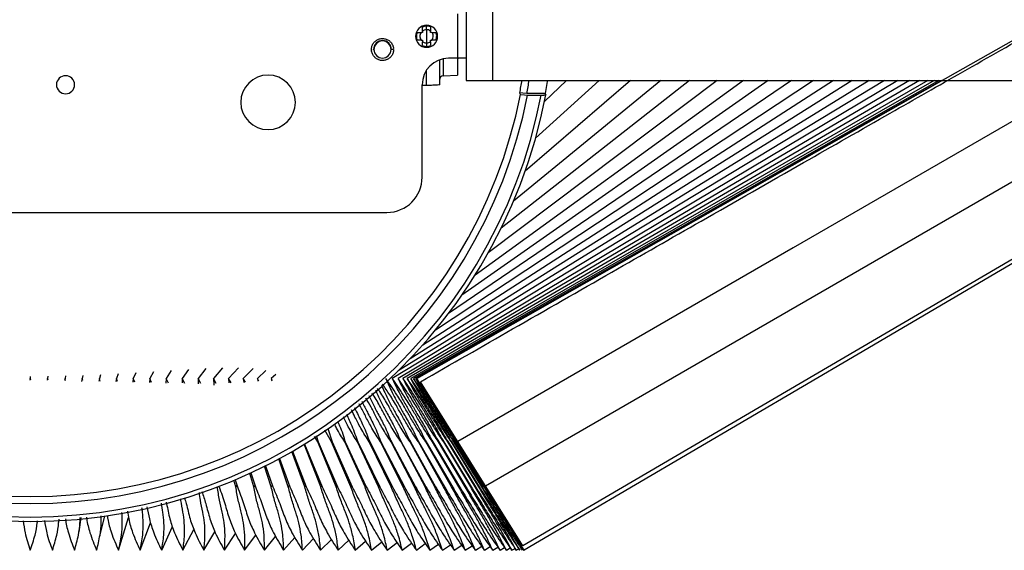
# Paper-space layout '_Top' of a CAD drawing. Header units: millimetres. Extents: x -229 to 229, y -63 to 59.
# Tile 4 of 6: x -1 to 111, y -63 to -3. Entities that reach past the tile are written whole.
import ezdxf

# ---------------------------------------------------------------- set-up
doc = ezdxf.new("R2010")
doc.units = ezdxf.units.MM

psp = doc.layouts.new('_Top')

# ---------------------------------------------------------------- linework, layer by layer
at = {"color": 7, "linetype": 'Continuous', "lineweight": 25}
for p, q in [((228.4, 38.57), (55.95, -62.35)), ((49.5, 9.5), (49.5, -9.5)), ((52.5, 9.5), (52.5, -9.5)), ((48.5, -1.95), (48.5, -8.9)), ((44.99, -3.35), (44.99, -3.25)), ((44.55, -4.05), (44.39, -4.05)), ((44.55, -3.89), (44.55, -4.05)), ((45, -3.75), (45, -5.25)), ((45.45, -4.05), (45.45, -3.89)), ((45.61, -4.06), (45.45, -4.05)), ((39.19, -5.51), (39.16, -5.46)), ((44.39, -4.95), (44.55, -4.95)), ((44.55, -4.95), (44.55, -5.11)), ((45.45, -4.95), (45.61, -4.94)), ((45.45, -5.11), (45.45, -4.95)), ((46.12, -4.75), (46.1, -4.75)), ((38.98, -6.06), (38.98, -6)), ((41.25, -6), (40.98, -6)), ((44.99, -5.75), (44.99, -5.65)), ((46.5, -10.02), (46.5, -7.17)), ((46.88, -7.06), (46.88, -8.98)), ((49.5, -7), (47.5, -7)), ((48.63, -7), (48.5, -7.08)), ((44.99, -10.1), (44.99, -8.35)), ((46.88, -8.98), (48.5, -8.9)), ((96.99, -9.5), (41.11, -43.36)), ((98.52, -9.5), (41.76, -43.36)), ((95.26, -9.5), (41.77, -42.5)), ((99.86, -9.5), (42.32, -43.36)), ((101, -9.5), (42.81, -43.36)), ((93.33, -9.5), (43.14, -41.11)), ((101.93, -9.5), (43.2, -43.36)), ((102.65, -9.5), (43.51, -43.36)), ((103.18, -9.5), (43.73, -43.36)), ((103.49, -9.5), (43.86, -43.36)), ((44.5, -20.5), (44.5, -10)), ((91.22, -9.5), (44.56, -39.56)), ((88.93, -9.5), (46.02, -37.86)), ((86.46, -9.5), (47.5, -35.98)), ((83.81, -9.5), (49, -33.91)), ((49.5, -9.5), (125, -9.5)), ((80.99, -9.5), (50.51, -31.62)), ((78.01, -9.5), (52.01, -29.09)), ((74.88, -9.5), (53.47, -26.3)), ((71.59, -9.5), (54.88, -23.22)), ((68.16, -9.5), (56.2, -19.81)), ((64.59, -9.5), (57.39, -16.05)), ((60.89, -9.5), (58.39, -11.92)), ((44.99, -10.1), (44.5, -10.09)), ((58.47, -11), (56.38, -11)), ((56.47, -11.17), (58.02, -11.17)), ((-40.5, -24.5), (40.5, -24.5)), ((15.99, -42.46), (15.43, -43.36)), ((17.97, -42.33), (17.26, -43.36)), ((19.93, -42.22), (19.05, -43.36)), ((21.82, -42.14), (20.81, -43.36)), ((23.64, -42.13), (22.52, -43.36)), ((25.31, -42.21), (24.19, -43.36)), ((26.76, -42.44), (25.81, -43.36)), ((0, -43.36), (-0.05, -43.54)), ((0, -43.12), (0, -43.36)), ((0.05, -43.53), (0, -43.36)), ((1.97, -43.36), (1.92, -43.55)), ((1.99, -43.1), (1.97, -43.36)), ((2.02, -43.54), (1.97, -43.36)), ((3.94, -43.36), (3.89, -43.57)), ((3.98, -43.07), (3.94, -43.36)), ((4, -43.57), (3.94, -43.36)), ((5.89, -43.36), (5.82, -43.71)), ((5.98, -43.01), (5.89, -43.36)), ((5.98, -43.6), (5.89, -43.36)), ((7.84, -43.36), (7.79, -43.65)), ((7.98, -42.93), (7.84, -43.36)), ((7.95, -43.65), (7.84, -43.36)), ((9.77, -43.36), (9.72, -43.71)), ((9.98, -42.83), (9.77, -43.36)), ((9.91, -43.71), (9.77, -43.36)), ((11.68, -43.36), (11.63, -43.77)), ((11.98, -42.72), (11.68, -43.36)), ((11.86, -43.77), (11.68, -43.36)), ((13.57, -43.36), (13.53, -43.83)), ((13.99, -42.59), (13.57, -43.36)), ((13.78, -43.83), (13.57, -43.36)), ((15.43, -43.36), (15.4, -43.89)), ((15.68, -43.89), (15.43, -43.36)), ((17.26, -43.36), (17.24, -43.85)), ((17.54, -43.92), (17.26, -43.36)), ((19.05, -43.36), (19.05, -43.95)), ((19.35, -43.94), (19.05, -43.36)), ((20.81, -43.36), (20.83, -44.1)), ((21.11, -43.92), (20.81, -43.36)), ((22.52, -43.36), (22.55, -43.84)), ((22.8, -43.86), (22.52, -43.36)), ((24.42, -43.77), (24.19, -43.36)), ((24.19, -43.36), (24.23, -43.8)), ((25.81, -43.36), (25.85, -43.67)), ((25.97, -43.65), (25.81, -43.36)), ((27.9, -42.89), (27.37, -43.36)), ((27.37, -43.36), (27.42, -43.63)), ((27.45, -43.49), (27.37, -43.36)), ((56.09, -62.87), (43.91, -43.36)), ((55.95, -62.35), (44.32, -43.74)), ((33.77, -49.04), (34.27, -50.57)), ((32.64, -50.57), (32.28, -49.93)), ((32.47, -49.82), (32.7, -50.57)), ((34.21, -50.57), (33.45, -49.24)), ((32.99, -55.66), (31.1, -50.83)), ((31.15, -50.8), (33.15, -55.66)), ((32.68, -50.54), (32.64, -50.57)), ((34.73, -55.66), (32.64, -50.57)), ((32.7, -50.57), (34.89, -55.66)), ((34.25, -50.54), (34.21, -50.57)), ((36.41, -55.66), (34.21, -50.57)), ((34.27, -50.57), (36.56, -55.66)), ((35.75, -50.54), (35.72, -50.57)), ((38.01, -55.66), (35.72, -50.57)), ((35.77, -50.57), (38.16, -55.66)), ((37.18, -50.55), (37.15, -50.57)), ((39.54, -55.66), (37.15, -50.57)), ((37.19, -50.57), (39.68, -55.66)), ((38.5, -50.57), (38.5, -50.57)), ((40.99, -55.66), (38.5, -50.57)), ((38.55, -50.57), (41.12, -55.66)), ((39.81, -50.55), (39.78, -50.57)), ((42.35, -55.66), (39.78, -50.57)), ((39.82, -50.57), (42.48, -55.66)), ((41.01, -50.55), (40.98, -50.57)), ((43.63, -55.66), (40.98, -50.57)), ((41.02, -50.57), (43.75, -55.66)), ((42.12, -50.55), (42.1, -50.57)), ((44.83, -55.66), (42.1, -50.57)), ((42.13, -50.57), (44.93, -55.66)), ((43.15, -50.56), (43.13, -50.57)), ((45.93, -55.66), (43.13, -50.57)), ((43.16, -50.57), (46.03, -55.66)), ((44.09, -50.56), (44.07, -50.57)), ((46.94, -55.66), (44.07, -50.57)), ((44.1, -50.57), (47.03, -55.66)), ((44.95, -50.56), (44.93, -50.57)), ((47.85, -55.66), (44.93, -50.57)), ((44.95, -50.57), (47.93, -55.66)), ((45.69, -50.57), (45.69, -50.57)), ((48.67, -55.66), (45.69, -50.57)), ((45.72, -50.57), (48.74, -55.66)), ((46.38, -50.56), (46.37, -50.57)), ((49.39, -55.66), (46.37, -50.57)), ((46.39, -50.57), (49.45, -55.66)), ((46.96, -50.56), (46.95, -50.57)), ((50.01, -55.66), (46.95, -50.57)), ((46.96, -50.57), (50.06, -55.66)), ((47.44, -50.57), (47.43, -50.57)), ((50.53, -55.66), (47.43, -50.57)), ((47.44, -50.57), (50.57, -55.66)), ((47.82, -50.57), (47.82, -50.57)), ((50.95, -55.66), (47.82, -50.57)), ((47.83, -50.57), (50.98, -55.66)), ((48.11, -50.57), (48.11, -50.57)), ((51.26, -55.66), (48.11, -50.57)), ((48.12, -50.57), (51.29, -55.66)), ((51.48, -55.66), (48.31, -50.57)), ((48.31, -50.57), (51.49, -55.66)), ((48.41, -50.57), (48.41, -50.57)), ((51.58, -55.66), (48.41, -50.57)), ((29.3, -55.66), (28.21, -52.49)), ((28.29, -52.45), (29.47, -55.66)), ((31.17, -55.66), (29.7, -51.66)), ((29.77, -51.62), (31.34, -55.66)), ((27.36, -55.66), (26.61, -53.32)), ((26.72, -53.26), (27.54, -55.66)), ((25.37, -55.66), (24.92, -54.13)), ((25.05, -54.07), (25.56, -55.66)), ((21.42, -55.61), (21.44, -55.66)), ((23.33, -55.66), (23.13, -54.92)), ((23.28, -54.85), (23.52, -55.66)), ((23.47, -55.48), (23.33, -55.66)), ((25.51, -55.5), (25.37, -55.66)), ((27.49, -55.52), (27.36, -55.66)), ((29.43, -55.53), (29.3, -55.66)), ((31.3, -55.54), (31.17, -55.66)), ((33.11, -55.55), (32.99, -55.66)), ((34.85, -55.56), (34.73, -55.66)), ((36.52, -55.57), (36.41, -55.66)), ((38.12, -55.58), (38.01, -55.66)), ((39.64, -55.58), (39.54, -55.66)), ((41.08, -55.59), (40.99, -55.66)), ((42.44, -55.6), (42.35, -55.66)), ((43.72, -55.6), (43.63, -55.66)), ((44.9, -55.61), (44.83, -55.66)), ((46, -55.61), (45.93, -55.66)), ((47, -55.62), (46.94, -55.66)), ((47.91, -55.62), (47.85, -55.66)), ((48.72, -55.63), (48.67, -55.66)), ((49.43, -55.63), (49.39, -55.66)), ((50.05, -55.64), (50.01, -55.66)), ((50.56, -55.64), (50.53, -55.66)), ((50.97, -55.65), (50.95, -55.66)), ((51.28, -55.65), (51.26, -55.66)), ((51.49, -55.65), (51.48, -55.66)), ((51.59, -55.66), (51.58, -55.66)), ((5.53, -60.77), (5.79, -59.15)), ((7.87, -61.41), (8.45, -58.94)), ((10.02, -62.87), (11.15, -59.15)), ((3.22, -59.69), (3.26, -59.34)), ((12.48, -62.87), (13.66, -59.75)), ((14.92, -62.87), (16.14, -60.17)), ((17.33, -62.87), (18.58, -60.5)), ((19.71, -62.87), (20.97, -60.77)), ((22.05, -62.87), (23.31, -60.97)), ((24.34, -62.87), (25.61, -61.14)), ((26.58, -62.87), (27.86, -61.29)), ((28.77, -62.87), (30.04, -61.42)), ((30.9, -62.87), (32.16, -61.53)), ((32.97, -62.87), (34.21, -61.64)), ((34.97, -62.87), (36.18, -61.73)), ((36.91, -62.87), (38.08, -61.82)), ((38.76, -62.87), (39.91, -61.9)), ((40.54, -62.87), (41.65, -61.97)), ((42.24, -62.87), (43.3, -62.05)), ((43.86, -62.87), (44.86, -62.11)), ((45.38, -62.87), (46.34, -62.17)), ((46.81, -62.87), (47.72, -62.23)), ((48.15, -62.87), (49, -62.29)), ((49.4, -62.87), (50.18, -62.35)), ((50.54, -62.87), (51.26, -62.4)), ((51.58, -62.87), (52.23, -62.45)), ((52.52, -62.87), (53.1, -62.5)), ((53.35, -62.87), (53.86, -62.55)), ((54.07, -62.87), (54.51, -62.6)), ((54.69, -62.87), (55.05, -62.65)), ((55.19, -62.87), (55.48, -62.7)), ((56.04, -62.87), (56.08, -62.85))]:
    psp.add_line(p, q, dxfattribs=at)
at = {"color": 7, "linetype": 'Continuous', "lineweight": 25, "flags": 128}
for points in [[(43.91, -43.36), (103.07, -9.8), (141.35, 11.92), (179.63, 33.64), (217.91, 55.36)], [(224.79, 44.35), (165.95, 10.37), (127.87, -11.61), (89.79, -33.59), (51.71, -55.58)], [(228.51, 38.4), (169.89, 3.97), (131.96, -18.31), (94.02, -40.59), (56.09, -62.87)], [(45, -3.75), (45, -3.53), (45, -3.35)], [(45, -5.25), (45, -5.47), (45, -5.65)], [(119.58, -9.5), (86.63, -28.53), (48.55, -50.51)], [(58.74, -9.5), (58.71, -9.64), (58.47, -11)], [(56.38, -11), (55.94, -10.96), (55.58, -10.93)], [(55.67, -11.11), (56.12, -11.15), (56.47, -11.17)]]:
    psp.add_lwpolyline(points, dxfattribs=at)
at = {"color": 7, "linetype": 'Continuous', "lineweight": 25}
for centre, radius, start, end in [((45, -4.5), 1.25, 0, 180), ((40, -6), 1.02, 0, 180), ((40, -6), 0.975, 0, 180), ((45, -4.5), 1.25, 180, 0), ((40, -6), 0.975, 180, 0), ((47.5, -10), 3, 90, 180), ((27, -12), 3.1, 0, 180), ((4, -10), 1.03, 0, 180), ((4, -10), 1.03, 180, 0), ((46.9, -9.38), 0.4, 93, 171.7247), ((0, 0), 56.65, 348.8709, 350.3459), ((0, 0), 57.45, 348.9608, 350.4813), ((0, 0), 59.59, 190.7667, 349.2336), ((0, 0), 59.09, 190.9012, 349.0988), ((0, 0), 57.57, 191.1929, 348.8071), ((0, 0), 56.77, 191.2848, 348.7152), ((27, -12), 3.1, 180, 0), ((40.5, -20.5), 4, 270, 0)]:
    psp.add_arc(centre, radius, start, end, dxfattribs=at)
for points, knots in [([(44.32, -43.74), (47.8, -41.73), (55.05, -37.57), (65.67, -31.49), (76.69, -25.19), (87.22, -19.18), (97.12, -13.53), (106.04, -8.45), (114.71, -3.51), (123.62, 1.57), (132.04, 6.36), (141.97, 12.01), (153.79, 18.73), (168.43, 27.05), (184.06, 35.94), (200.7, 45.39), (212.12, 51.88), (218, 55.22)], [0, 0, 0, 0, 0.060331, 0.125378, 0.183747, 0.250766, 0.307437, 0.354833, 0.404755, 0.457201, 0.508772, 0.550196, 0.628654, 0.712864, 0.802824, 0.898537, 1, 1, 1, 1]), ([(45, -3.35), (44.91, -3.35), (44.76, -3.36), (44.61, -3.42), (44.55, -3.44)], [0, 0, 0, 0, 0.559804, 1, 1, 1, 1]), ([(45.45, -3.44), (45.37, -3.41), (45.22, -3.36), (45.07, -3.35), (45, -3.35)], [0, 0, 0, 0, 0.559804, 1, 1, 1, 1]), ([(43.94, -4.06), (43.91, -4.14), (43.86, -4.28), (43.85, -4.43), (43.85, -4.5)], [0, 0, 0, 0, 0.559821, 1, 1, 1, 1]), ([(43.94, -4.06), (44.03, -4.06), (44.17, -4.06), (44.33, -4.05), (44.39, -4.05)], [0, 0, 0, 0, 0.613322, 1, 1, 1, 1]), ([(44.39, -4.05), (44.34, -4.13), (44.25, -4.28), (44.23, -4.54), (44.28, -4.77), (44.35, -4.89), (44.39, -4.95)], [0, 0, 0, 0, 0.279752, 0.559491, 0.779746, 1, 1, 1, 1]), ([(44.55, -3.89), (44.55, -3.82), (44.55, -3.66), (44.55, -3.51), (44.55, -3.44)], [0, 0, 0, 0, 0.5069569, 1, 1, 1, 1]), ([(45, -3.75), (44.91, -3.76), (44.75, -3.77), (44.61, -3.86), (44.55, -3.89)], [0, 0, 0, 0, 0.559505, 1, 1, 1, 1]), ([(45.45, -3.89), (45.37, -3.85), (45.23, -3.76), (45.07, -3.75), (45, -3.75)], [0, 0, 0, 0, 0.559485, 1, 1, 1, 1]), ([(45.45, -3.44), (45.45, -3.53), (45.45, -3.68), (45.45, -3.83), (45.45, -3.89)], [0, 0, 0, 0, 0.60858, 1, 1, 1, 1]), ([(45.61, -4.94), (45.66, -4.87), (45.75, -4.71), (45.77, -4.46), (45.72, -4.23), (45.65, -4.12), (45.61, -4.06)], [0, 0, 0, 0, 0.2797557, 0.5594987, 0.7797502, 1, 1, 1, 1]), ([(45.61, -4.06), (45.69, -4.06), (45.85, -4.06), (46, -4.07), (46.07, -4.07)], [0, 0, 0, 0, 0.51761, 1, 1, 1, 1]), ([(46.07, -4.93), (46.11, -4.77), (46.19, -4.48), (46.11, -4.2), (46.07, -4.07)], [0, 0, 0, 0, 0.559272, 1, 1, 1, 1]), ([(41.25, -6), (41.24, -6.13), (41.22, -6.38), (41.04, -6.73), (40.77, -7.01), (40.43, -7.19), (40.06, -7.27), (39.67, -7.23), (39.32, -7.07), (39.03, -6.82), (38.83, -6.49), (38.73, -6.11), (38.76, -5.73), (38.9, -5.36), (39.14, -5.06), (39.46, -4.85), (39.83, -4.74), (40.22, -4.75), (40.59, -4.87), (40.9, -5.1), (41.12, -5.41), (41.23, -5.68), (41.23, -5.84), (41.23, -5.87)], [0, 0, 0, 0, 0.04947, 0.098916, 0.148371, 0.19783, 0.247287, 0.296745, 0.346202, 0.395659, 0.445117, 0.494574, 0.544031, 0.593489, 0.642946, 0.692403, 0.741861, 0.791318, 0.840775, 0.890233, 0.93969, 0.989147, 1, 1, 1, 1]), ([(43.85, -4.5), (43.85, -4.58), (43.86, -4.74), (43.91, -4.88), (43.94, -4.94)], [0, 0, 0, 0, 0.559801, 1, 1, 1, 1]), ([(44.39, -4.95), (44.31, -4.95), (44.15, -4.94), (44.01, -4.94), (43.94, -4.94)], [0, 0, 0, 0, 0.516585, 1, 1, 1, 1]), ([(44.55, -5.11), (44.63, -5.15), (44.77, -5.24), (44.93, -5.25), (45, -5.25)], [0, 0, 0, 0, 0.559485, 1, 1, 1, 1]), ([(44.55, -5.56), (44.55, -5.47), (44.55, -5.32), (44.55, -5.17), (44.55, -5.11)], [0, 0, 0, 0, 0.613446, 1, 1, 1, 1]), ([(44.55, -5.56), (44.63, -5.59), (44.78, -5.64), (44.93, -5.65), (45, -5.65)], [0, 0, 0, 0, 0.559804, 1, 1, 1, 1]), ([(45, -5.25), (45.09, -5.24), (45.25, -5.23), (45.39, -5.14), (45.45, -5.11)], [0, 0, 0, 0, 0.559505, 1, 1, 1, 1]), ([(45, -5.65), (45.09, -5.65), (45.24, -5.64), (45.39, -5.58), (45.45, -5.56)], [0, 0, 0, 0, 0.5598035, 1, 1, 1, 1]), ([(45.45, -5.11), (45.45, -5.19), (45.45, -5.34), (45.45, -5.49), (45.45, -5.56)], [0, 0, 0, 0, 0.537735, 1, 1, 1, 1]), ([(46.07, -4.93), (45.98, -4.93), (45.83, -4.94), (45.67, -4.94), (45.61, -4.94)], [0, 0, 0, 0, 0.612875, 1, 1, 1, 1]), ([(46.5, -10.02), (46.48, -10.02), (46.43, -10.02), (46.08, -10.04), (45.59, -10.07), (45.2, -10.09), (45, -10.1)], [0, 0, 0, 0, 0.250083, 0.499812, 0.749826, 1, 1, 1, 1]), ([(46.5, -9.32), (46.5, -9.32), (46.5, -9.33), (46.5, -9.34), (46.5, -9.35)], [0, 0, 0, 0, 0.256442, 1, 1, 1, 1]), ([(44.99, -10.1), (45, -10.1), (45, -10.1), (45, -10.1), (45, -10.1)], [0, 0, 0, 0, 0.56, 1, 1, 1, 1]), ([(58.02, -11.17), (58.05, -11.17), (58.09, -11.17), (58.16, -11.17), (58.24, -11.17), (58.32, -11.17), (58.4, -11.16), (58.47, -11.15), (58.51, -11.15), (58.54, -11.14), (58.54, -11.13), (58.54, -11.13)], [0, 0, 0, 0, 0.0834501, 0.1668582, 0.2517143, 0.3756363, 0.5036665, 0.625326, 0.7538465, 0.8750769, 1, 1, 1, 1]), ([(44.93, -50.57), (44.58, -50.05), (43.95, -49.11), (43.16, -47.78), (42.45, -46.52), (41.55, -45.04), (40.8, -43.97), (40.37, -43.36)], [0, 0, 0, 0, 0.220587, 0.392628, 0.54602, 0.741113, 1, 1, 1, 1]), ([(40.37, -43.36), (40.61, -43.89), (41.02, -44.82), (41.72, -46.16), (42.45, -47.43), (43.29, -48.89), (43.81, -49.97), (44.1, -50.57)], [0, 0, 0, 0, 0.225161, 0.398511, 0.551992, 0.746106, 1, 1, 1, 1]), ([(45.69, -50.57), (45.34, -50.05), (44.72, -49.11), (43.92, -47.78), (43.18, -46.52), (42.28, -45.04), (41.53, -43.97), (41.11, -43.36)], [0, 0, 0, 0, 0.220587, 0.392628, 0.54602, 0.741113, 1, 1, 1, 1]), ([(41.11, -43.36), (41.35, -43.89), (41.79, -44.82), (42.51, -46.16), (43.26, -47.43), (44.11, -48.89), (44.65, -49.97), (44.95, -50.57)], [0, 0, 0, 0, 0.225161, 0.398511, 0.551992, 0.746106, 1, 1, 1, 1]), ([(46.37, -50.57), (46.01, -50.05), (45.39, -49.11), (44.58, -47.78), (43.84, -46.52), (42.92, -45.04), (42.18, -43.97), (41.76, -43.36)], [0, 0, 0, 0, 0.220587, 0.392628, 0.54602, 0.741113, 1, 1, 1, 1]), ([(41.76, -43.36), (42.02, -43.89), (42.47, -44.82), (43.22, -46.16), (43.97, -47.43), (44.84, -48.89), (45.4, -49.97), (45.72, -50.57)], [0, 0, 0, 0, 0.225161, 0.398511, 0.551992, 0.746106, 1, 1, 1, 1]), ([(46.95, -50.57), (46.6, -50.05), (45.97, -49.11), (45.16, -47.78), (44.4, -46.52), (43.48, -45.04), (42.74, -43.97), (42.32, -43.36)], [0, 0, 0, 0, 0.220587, 0.392628, 0.54602, 0.741113, 1, 1, 1, 1]), ([(42.32, -43.36), (42.59, -43.89), (43.07, -44.82), (43.84, -46.16), (44.6, -47.43), (45.48, -48.89), (46.06, -49.97), (46.39, -50.57)], [0, 0, 0, 0, 0.225161, 0.398511, 0.551992, 0.746106, 1, 1, 1, 1]), ([(47.43, -50.57), (47.08, -50.05), (46.46, -49.11), (45.64, -47.78), (44.87, -46.52), (43.95, -45.04), (43.22, -43.97), (42.81, -43.36)], [0, 0, 0, 0, 0.220587, 0.392628, 0.54602, 0.741113, 1, 1, 1, 1]), ([(42.81, -43.36), (43.09, -43.89), (43.59, -44.82), (44.37, -46.16), (45.14, -47.43), (46.02, -48.89), (46.62, -49.97), (46.96, -50.57)], [0, 0, 0, 0, 0.225161, 0.398511, 0.551992, 0.746106, 1, 1, 1, 1]), ([(47.82, -50.57), (47.47, -50.05), (46.86, -49.11), (46.03, -47.78), (45.26, -46.52), (44.33, -45.04), (43.61, -43.97), (43.2, -43.36)], [0, 0, 0, 0, 0.220587, 0.392628, 0.54602, 0.741113, 1, 1, 1, 1]), ([(43.2, -43.36), (43.49, -43.89), (44.01, -44.82), (44.8, -46.16), (45.58, -47.43), (46.48, -48.89), (47.1, -49.97), (47.44, -50.57)], [0, 0, 0, 0, 0.225161, 0.398511, 0.551992, 0.746106, 1, 1, 1, 1]), ([(48.11, -50.57), (47.77, -50.05), (47.16, -49.11), (46.33, -47.78), (45.55, -46.52), (44.62, -45.04), (43.91, -43.97), (43.51, -43.36)], [0, 0, 0, 0, 0.220587, 0.392628, 0.54602, 0.741113, 1, 1, 1, 1]), ([(43.51, -43.36), (43.81, -43.89), (44.35, -44.82), (45.15, -46.16), (45.94, -47.43), (46.84, -48.89), (47.47, -49.97), (47.83, -50.57)], [0, 0, 0, 0, 0.225161, 0.398511, 0.551992, 0.746106, 1, 1, 1, 1]), ([(43.73, -43.36), (44.04, -43.89), (44.59, -44.82), (45.41, -46.16), (46.2, -47.43), (47.11, -48.89), (47.76, -49.97), (48.12, -50.57)], [0, 0, 0, 0, 0.225161, 0.398511, 0.551992, 0.746106, 1, 1, 1, 1]), ([(48.41, -50.57), (48.07, -50.05), (47.48, -49.11), (46.65, -47.78), (45.86, -46.52), (44.93, -45.04), (44.25, -43.97), (43.86, -43.36)], [0, 0, 0, 0, 0.220587, 0.392628, 0.54602, 0.741113, 1, 1, 1, 1]), ([(43.86, -43.36), (44.18, -43.89), (44.75, -44.82), (45.58, -46.16), (46.37, -47.43), (47.28, -48.89), (47.94, -49.97), (48.31, -50.57)], [0, 0, 0, 0, 0.225161, 0.398511, 0.551992, 0.746106, 1, 1, 1, 1]), ([(39.21, -44.68), (39.24, -44.77), (39.44, -45.27), (39.9, -46.17), (40.59, -47.43), (41.39, -48.89), (41.86, -49.97), (42.13, -50.57)], [0, 0, 0, 0, 0.047886, 0.260897, 0.449492, 0.688017, 1, 1, 1, 1]), ([(43.13, -50.57), (42.78, -50.05), (42.16, -49.11), (41.4, -47.78), (40.71, -46.52), (40.08, -45.42), (39.6, -44.73), (39.43, -44.49)], [0, 0, 0, 0, 0.262329, 0.466926, 0.649345, 0.881356, 1, 1, 1, 1]), ([(39.89, -44.12), (40, -44.4), (40.29, -45.08), (40.85, -46.16), (41.56, -47.43), (42.38, -48.89), (42.88, -49.97), (43.16, -50.57)], [0, 0, 0, 0, 0.1326335, 0.3266842, 0.4984928, 0.7157867, 1, 1, 1, 1]), ([(44.07, -50.57), (43.72, -50.05), (43.1, -49.11), (42.32, -47.78), (41.62, -46.52), (40.88, -45.26), (40.28, -44.41), (40.01, -44.02)], [0, 0, 0, 0, 0.2430616, 0.432631, 0.6016516, 0.8166219, 1, 1, 1, 1]), ([(40.98, -50.57), (40.64, -50.05), (40.03, -49.11), (39.3, -47.78), (38.73, -46.64), (38.31, -45.93), (38.11, -45.59)], [0, 0, 0, 0, 0.320787, 0.570977, 0.794047, 1, 1, 1, 1]), ([(38.46, -45.29), (38.6, -45.6), (38.91, -46.28), (39.54, -47.43), (40.31, -48.89), (40.76, -49.97), (41.02, -50.57)], [0, 0, 0, 0, 0.174247, 0.384952, 0.651441, 1, 1, 1, 1]), ([(42.1, -50.57), (41.75, -50.05), (41.14, -49.11), (40.39, -47.78), (39.72, -46.52), (39.21, -45.6), (38.85, -45.07), (38.81, -45.01)], [0, 0, 0, 0, 0.287169, 0.511139, 0.710831, 0.964811, 1, 1, 1, 1]), ([(38.5, -50.57), (38.17, -50.05), (37.58, -49.11), (36.94, -47.89), (36.61, -47.2), (36.48, -46.93)], [0, 0, 0, 0, 0.438832, 0.781087, 1, 1, 1, 1]), ([(36.81, -46.66), (36.92, -46.88), (37.26, -47.58), (37.92, -48.89), (38.32, -49.97), (38.55, -50.57)], [0, 0, 0, 0, 0.170813, 0.530085, 1, 1, 1, 1]), ([(39.78, -50.57), (39.44, -50.05), (38.84, -49.11), (38.13, -47.78), (37.69, -46.86), (37.4, -46.36), (37.33, -46.23)], [0, 0, 0, 0, 0.368046, 0.655094, 0.911027, 1, 1, 1, 1]), ([(37.66, -45.95), (37.7, -46.04), (37.9, -46.5), (38.41, -47.43), (39.15, -48.89), (39.58, -49.97), (39.82, -50.57)], [0, 0, 0, 0, 0.0561362, 0.29698, 0.6015856, 1, 1, 1, 1]), ([(37.15, -50.57), (36.82, -50.05), (36.24, -49.11), (35.75, -48.14), (35.54, -47.72), (35.54, -47.71)], [0, 0, 0, 0, 0.556154, 0.989912, 1, 1, 1, 1]), ([(35.89, -47.41), (36.11, -47.86), (36.62, -48.92), (36.98, -49.97), (37.19, -50.57)], [0, 0, 0, 0, 0.41868, 1, 1, 1, 1]), ([(35.72, -50.57), (35.39, -50.05), (34.97, -49.37), (34.63, -48.68), (34.55, -48.52)], [0, 0, 0, 0, 0.77466, 1, 1, 1, 1]), ([(34.9, -48.23), (34.98, -48.4), (35.34, -49.19), (35.58, -49.97), (35.77, -50.57)], [0, 0, 0, 0, 0.216662, 1, 1, 1, 1]), ([(22.05, -62.87), (22.08, -62.3), (22.15, -61.27), (22.04, -59.82), (21.79, -58.5), (21.45, -57.13), (21.32, -56.17), (21.24, -55.66)], [0, 0, 0, 0, 0.245537, 0.438423, 0.602611, 0.789002, 1, 1, 1, 1]), ([(21.44, -55.66), (21.67, -56.3), (22.1, -57.51), (22.56, -59.25), (23.29, -61.04), (23.96, -62.21), (24.34, -62.87)], [0, 0, 0, 0, 0.262819, 0.50084, 0.716873, 1, 1, 1, 1]), ([(24.34, -62.87), (24.36, -62.3), (24.39, -61.27), (24.24, -59.82), (23.96, -58.5), (23.58, -57.13), (23.42, -56.17), (23.33, -55.66)], [0, 0, 0, 0, 0.245537, 0.438423, 0.602611, 0.789002, 1, 1, 1, 1]), ([(23.52, -55.66), (23.76, -56.3), (24.23, -57.51), (24.73, -59.25), (25.5, -61.04), (26.19, -62.21), (26.58, -62.87)], [0, 0, 0, 0, 0.262819, 0.50084, 0.716873, 1, 1, 1, 1]), ([(26.58, -62.87), (26.58, -62.3), (26.59, -61.27), (26.39, -59.82), (26.07, -58.5), (25.66, -57.13), (25.47, -56.17), (25.37, -55.66)], [0, 0, 0, 0, 0.245537, 0.438423, 0.602611, 0.789002, 1, 1, 1, 1]), ([(25.56, -55.66), (25.82, -56.3), (26.31, -57.51), (26.86, -59.25), (27.66, -61.04), (28.37, -62.21), (28.77, -62.87)], [0, 0, 0, 0, 0.262819, 0.50084, 0.716873, 1, 1, 1, 1]), ([(28.77, -62.87), (28.75, -62.3), (28.72, -61.27), (28.49, -59.82), (28.14, -58.5), (27.69, -57.13), (27.48, -56.17), (27.36, -55.66)], [0, 0, 0, 0, 0.245537, 0.438423, 0.602611, 0.789002, 1, 1, 1, 1]), ([(27.54, -55.66), (27.81, -56.3), (28.33, -57.51), (28.92, -59.25), (29.76, -61.04), (30.49, -62.21), (30.9, -62.87)], [0, 0, 0, 0, 0.262819, 0.50084, 0.716873, 1, 1, 1, 1]), ([(30.9, -62.87), (30.87, -62.3), (30.8, -61.27), (30.53, -59.82), (30.14, -58.5), (29.67, -57.13), (29.43, -56.17), (29.3, -55.66)], [0, 0, 0, 0, 0.245537, 0.438423, 0.602611, 0.789002, 1, 1, 1, 1]), ([(29.47, -55.66), (29.76, -56.3), (30.3, -57.51), (30.93, -59.25), (31.8, -61.04), (32.55, -62.21), (32.97, -62.87)], [0, 0, 0, 0, 0.262819, 0.50084, 0.716873, 1, 1, 1, 1]), ([(32.97, -62.87), (32.92, -62.3), (32.82, -61.27), (32.5, -59.82), (32.09, -58.5), (31.58, -57.13), (31.32, -56.17), (31.17, -55.66)], [0, 0, 0, 0, 0.245537, 0.438423, 0.602611, 0.789002, 1, 1, 1, 1]), ([(31.34, -55.66), (31.64, -56.3), (32.21, -57.51), (32.88, -59.25), (33.78, -61.04), (34.54, -62.21), (34.97, -62.87)], [0, 0, 0, 0, 0.262819, 0.50084, 0.716873, 1, 1, 1, 1]), ([(34.97, -62.87), (34.9, -62.3), (34.78, -61.27), (34.42, -59.82), (33.97, -58.5), (33.43, -57.13), (33.14, -56.17), (32.99, -55.66)], [0, 0, 0, 0, 0.245537, 0.438423, 0.602611, 0.789002, 1, 1, 1, 1]), ([(33.15, -55.66), (33.46, -56.3), (34.05, -57.51), (34.76, -59.25), (35.69, -61.04), (36.47, -62.21), (36.91, -62.87)], [0, 0, 0, 0, 0.262819, 0.50084, 0.716873, 1, 1, 1, 1]), ([(36.91, -62.87), (36.82, -62.3), (36.66, -61.27), (36.26, -59.82), (35.78, -58.5), (35.22, -57.13), (34.9, -56.17), (34.73, -55.66)], [0, 0, 0, 0, 0.245537, 0.438423, 0.602611, 0.789002, 1, 1, 1, 1]), ([(34.89, -55.66), (35.21, -56.3), (35.82, -57.51), (36.57, -59.25), (37.53, -61.04), (38.32, -62.21), (38.76, -62.87)], [0, 0, 0, 0, 0.262819, 0.50084, 0.716873, 1, 1, 1, 1]), ([(38.76, -62.87), (38.66, -62.3), (38.47, -61.27), (38.03, -59.82), (37.52, -58.5), (36.93, -57.13), (36.59, -56.17), (36.41, -55.66)], [0, 0, 0, 0, 0.245537, 0.438423, 0.602611, 0.789002, 1, 1, 1, 1]), ([(36.56, -55.66), (36.89, -56.3), (37.52, -57.51), (38.3, -59.25), (39.29, -61.04), (40.09, -62.21), (40.54, -62.87)], [0, 0, 0, 0, 0.262819, 0.50084, 0.716873, 1, 1, 1, 1]), ([(40.54, -62.87), (40.42, -62.3), (40.2, -61.27), (39.73, -59.82), (39.19, -58.5), (38.57, -57.13), (38.21, -56.17), (38.01, -55.66)], [0, 0, 0, 0, 0.245537, 0.438423, 0.602611, 0.789002, 1, 1, 1, 1]), ([(38.16, -55.66), (38.5, -56.3), (39.15, -57.51), (39.96, -59.25), (40.98, -61.04), (41.78, -62.21), (42.24, -62.87)], [0, 0, 0, 0, 0.262819, 0.50084, 0.716873, 1, 1, 1, 1]), ([(42.24, -62.87), (42.1, -62.3), (41.85, -61.27), (41.34, -59.82), (40.77, -58.5), (40.13, -57.13), (39.75, -56.17), (39.54, -55.66)], [0, 0, 0, 0, 0.245537, 0.438423, 0.602611, 0.789002, 1, 1, 1, 1]), ([(39.68, -55.66), (40.03, -56.3), (40.69, -57.51), (41.54, -59.25), (42.58, -61.04), (43.39, -62.21), (43.86, -62.87)], [0, 0, 0, 0, 0.262819, 0.50084, 0.716873, 1, 1, 1, 1]), ([(43.86, -62.87), (43.7, -62.3), (43.41, -61.27), (42.87, -59.82), (42.28, -58.5), (41.61, -57.13), (41.2, -56.17), (40.99, -55.66)], [0, 0, 0, 0, 0.245537, 0.438423, 0.602611, 0.789002, 1, 1, 1, 1]), ([(41.12, -55.66), (41.48, -56.3), (42.16, -57.51), (43.04, -59.25), (44.1, -61.04), (44.92, -62.21), (45.38, -62.87)], [0, 0, 0, 0, 0.262819, 0.50084, 0.716873, 1, 1, 1, 1]), ([(45.38, -62.87), (45.21, -62.3), (44.89, -61.27), (44.31, -59.82), (43.7, -58.5), (43, -57.13), (42.58, -56.17), (42.35, -55.66)], [0, 0, 0, 0, 0.245537, 0.438423, 0.602611, 0.789002, 1, 1, 1, 1]), ([(42.48, -55.66), (42.84, -56.3), (43.54, -57.51), (44.44, -59.25), (45.52, -61.04), (46.35, -62.21), (46.81, -62.87)], [0, 0, 0, 0, 0.262819, 0.50084, 0.716873, 1, 1, 1, 1]), ([(46.81, -62.87), (46.62, -62.3), (46.28, -61.27), (45.67, -59.82), (45.03, -58.5), (44.31, -57.13), (43.87, -56.17), (43.63, -55.66)], [0, 0, 0, 0, 0.245537, 0.438423, 0.602611, 0.789002, 1, 1, 1, 1]), ([(43.75, -55.66), (44.12, -56.3), (44.83, -57.51), (45.76, -59.25), (46.86, -61.04), (47.68, -62.21), (48.15, -62.87)], [0, 0, 0, 0, 0.262819, 0.50084, 0.716873, 1, 1, 1, 1]), ([(48.15, -62.87), (47.95, -62.3), (47.57, -61.27), (46.93, -59.82), (46.27, -58.5), (45.53, -57.13), (45.07, -56.17), (44.83, -55.66)], [0, 0, 0, 0, 0.245537, 0.438423, 0.602611, 0.789002, 1, 1, 1, 1]), ([(44.93, -55.66), (45.31, -56.3), (46.03, -57.51), (46.99, -59.25), (48.1, -61.04), (48.93, -62.21), (49.4, -62.87)], [0, 0, 0, 0, 0.262819, 0.50084, 0.716873, 1, 1, 1, 1]), ([(49.4, -62.87), (49.17, -62.3), (48.77, -61.27), (48.1, -59.82), (47.41, -58.5), (46.66, -57.13), (46.18, -56.17), (45.93, -55.66)], [0, 0, 0, 0, 0.245537, 0.438423, 0.602611, 0.789002, 1, 1, 1, 1]), ([(46.03, -55.66), (46.41, -56.3), (47.14, -57.51), (48.12, -59.25), (49.24, -61.04), (50.07, -62.21), (50.54, -62.87)], [0, 0, 0, 0, 0.262819, 0.50084, 0.716873, 1, 1, 1, 1]), ([(50.54, -62.87), (50.3, -62.3), (49.87, -61.27), (49.17, -59.82), (48.47, -58.5), (47.7, -57.13), (47.2, -56.17), (46.94, -55.66)], [0, 0, 0, 0, 0.245537, 0.438423, 0.602611, 0.789002, 1, 1, 1, 1]), ([(47.03, -55.66), (47.42, -56.3), (48.16, -57.51), (49.16, -59.25), (50.29, -61.04), (51.11, -62.21), (51.58, -62.87)], [0, 0, 0, 0, 0.262819, 0.50084, 0.716873, 1, 1, 1, 1]), ([(51.58, -62.87), (51.33, -62.3), (50.87, -61.27), (50.15, -59.82), (49.42, -58.5), (48.63, -57.13), (48.12, -56.17), (47.85, -55.66)], [0, 0, 0, 0, 0.245537, 0.438423, 0.602611, 0.789002, 1, 1, 1, 1]), ([(47.93, -55.66), (48.33, -56.3), (49.08, -57.51), (50.09, -59.25), (51.23, -61.04), (52.05, -62.21), (52.52, -62.87)], [0, 0, 0, 0, 0.262819, 0.50084, 0.716873, 1, 1, 1, 1]), ([(52.52, -62.87), (52.25, -62.3), (51.77, -61.27), (51.02, -59.82), (50.27, -58.5), (49.47, -57.13), (48.95, -56.17), (48.67, -55.66)], [0, 0, 0, 0, 0.245537, 0.438423, 0.602611, 0.789002, 1, 1, 1, 1]), ([(48.74, -55.66), (49.14, -56.3), (49.89, -57.51), (50.93, -59.25), (52.07, -61.04), (52.89, -62.21), (53.35, -62.87)], [0, 0, 0, 0, 0.262819, 0.50084, 0.716873, 1, 1, 1, 1]), ([(53.35, -62.87), (53.07, -62.3), (52.57, -61.27), (51.79, -59.82), (51.03, -58.5), (50.21, -57.13), (49.68, -56.17), (49.39, -55.66)], [0, 0, 0, 0, 0.245537, 0.438423, 0.602611, 0.789002, 1, 1, 1, 1]), ([(49.45, -55.66), (49.85, -56.3), (50.61, -57.51), (51.66, -59.25), (52.81, -61.04), (53.61, -62.21), (54.07, -62.87)], [0, 0, 0, 0, 0.262819, 0.50084, 0.716873, 1, 1, 1, 1]), ([(54.07, -62.87), (53.78, -62.3), (53.25, -61.27), (52.45, -59.82), (51.68, -58.5), (50.85, -57.13), (50.3, -56.17), (50.01, -55.66)], [0, 0, 0, 0, 0.245537, 0.438423, 0.602611, 0.789002, 1, 1, 1, 1]), ([(50.06, -55.66), (50.46, -56.3), (51.23, -57.51), (52.29, -59.25), (53.44, -61.04), (54.23, -62.21), (54.69, -62.87)], [0, 0, 0, 0, 0.262819, 0.50084, 0.716873, 1, 1, 1, 1]), ([(54.69, -62.87), (54.38, -62.3), (53.83, -61.27), (53.01, -59.82), (52.22, -58.5), (51.39, -57.13), (50.83, -56.17), (50.53, -55.66)], [0, 0, 0, 0, 0.245537, 0.438423, 0.602611, 0.789002, 1, 1, 1, 1]), ([(50.57, -55.66), (50.98, -56.3), (51.74, -57.51), (52.81, -59.25), (53.96, -61.04), (54.75, -62.21), (55.19, -62.87)], [0, 0, 0, 0, 0.262819, 0.50084, 0.716873, 1, 1, 1, 1]), ([(55.19, -62.87), (54.87, -62.3), (54.31, -61.27), (53.46, -59.82), (52.67, -58.5), (51.82, -57.13), (51.25, -56.17), (50.95, -55.66)], [0, 0, 0, 0, 0.245537, 0.438423, 0.602611, 0.789002, 1, 1, 1, 1]), ([(50.98, -55.66), (51.38, -56.3), (52.15, -57.51), (53.23, -59.25), (54.37, -61.04), (55.15, -62.21), (55.59, -62.87)], [0, 0, 0, 0, 0.262819, 0.50084, 0.716873, 1, 1, 1, 1]), ([(55.59, -62.87), (55.26, -62.3), (54.67, -61.27), (53.81, -59.82), (53, -58.5), (52.15, -57.13), (51.57, -56.17), (51.26, -55.66)], [0, 0, 0, 0, 0.245537, 0.438423, 0.602611, 0.789002, 1, 1, 1, 1]), ([(51.29, -55.66), (51.69, -56.3), (52.46, -57.51), (53.54, -59.25), (54.67, -61.04), (55.44, -62.21), (55.87, -62.87)], [0, 0, 0, 0, 0.262819, 0.50084, 0.716873, 1, 1, 1, 1]), ([(51.49, -55.66), (51.89, -56.3), (52.65, -57.51), (53.74, -59.25), (54.87, -61.04), (55.61, -62.21), (56.04, -62.87)], [0, 0, 0, 0, 0.262819, 0.50084, 0.716873, 1, 1, 1, 1]), ([(56.04, -62.87), (55.69, -62.3), (55.06, -61.27), (54.17, -59.82), (53.35, -58.5), (52.5, -57.13), (51.9, -56.17), (51.58, -55.66)], [0, 0, 0, 0, 0.245537, 0.438423, 0.602611, 0.789002, 1, 1, 1, 1]), ([(17.33, -62.87), (17.41, -62.3), (17.54, -61.27), (17.51, -59.82), (17.34, -58.5), (17.15, -57.59), (17.09, -57.08), (17.09, -57.02)], [0, 0, 0, 0, 0.302086, 0.539394, 0.741396, 0.970715, 1, 1, 1, 1]), ([(17.51, -56.92), (17.58, -57.14), (17.82, -57.93), (18.09, -59.26), (18.74, -61.04), (19.36, -62.21), (19.71, -62.87)], [0, 0, 0, 0, 0.1082126, 0.3961534, 0.6574939, 1, 1, 1, 1]), ([(19.71, -62.87), (19.77, -62.3), (19.87, -61.27), (19.8, -59.82), (19.59, -58.5), (19.33, -57.35), (19.24, -56.61), (19.2, -56.32)], [0, 0, 0, 0, 0.270101, 0.482283, 0.662898, 0.867936, 1, 1, 1, 1]), ([(19.48, -56.21), (19.64, -56.66), (19.98, -57.69), (20.35, -59.25), (21.03, -61.04), (21.68, -62.21), (22.05, -62.87)], [0, 0, 0, 0, 0.202928, 0.460287, 0.693871, 1, 1, 1, 1]), ([(12.48, -62.87), (12.59, -62.3), (12.79, -61.27), (12.85, -59.82), (12.77, -58.79), (12.7, -58.22), (12.68, -58.05)], [0, 0, 0, 0, 0.365827, 0.653208, 0.897834, 1, 1, 1, 1]), ([(13.25, -57.92), (13.33, -58.38), (13.51, -59.37), (14.03, -61.04), (14.6, -62.21), (14.92, -62.87)], [0, 0, 0, 0, 0.275882, 0.589275, 1, 1, 1, 1]), ([(14.92, -62.87), (15.02, -62.3), (15.18, -61.27), (15.2, -59.82), (15.07, -58.61), (14.96, -57.87), (14.91, -57.53)], [0, 0, 0, 0, 0.330598, 0.590305, 0.811373, 1, 1, 1, 1]), ([(15.41, -57.41), (15.43, -57.47), (15.6, -58.1), (15.79, -59.26), (16.4, -61.04), (17, -62.21), (17.33, -62.87)], [0, 0, 0, 0, 0.028758, 0.342353, 0.626978, 1, 1, 1, 1]), ([(5.03, -62.87), (5.19, -62.3), (5.47, -61.27), (5.65, -60.02), (5.65, -59.35), (5.65, -59.16)], [0, 0, 0, 0, 0.47244, 0.843574, 1, 1, 1, 1]), ([(6.38, -59.1), (6.39, -59.17), (6.46, -59.76), (6.78, -61.04), (7.26, -62.21), (7.53, -62.87)], [0, 0, 0, 0, 0.053637, 0.463216, 1, 1, 1, 1]), ([(7.53, -62.87), (7.67, -62.3), (7.93, -61.27), (8.07, -59.96), (8.05, -59.23), (8.04, -58.97)], [0, 0, 0, 0, 0.450558, 0.804502, 1, 1, 1, 1]), ([(8.74, -58.92), (8.76, -59.05), (8.85, -59.7), (9.21, -61.04), (9.73, -62.21), (10.02, -62.87)], [0, 0, 0, 0, 0.09628, 0.487403, 1, 1, 1, 1]), ([(10.02, -62.87), (10.14, -62.3), (10.37, -61.27), (10.47, -59.83), (10.42, -58.98), (10.4, -58.59)], [0, 0, 0, 0, 0.410669, 0.733277, 1, 1, 1, 1]), ([(11.02, -58.44), (11.07, -58.73), (11.2, -59.54), (11.63, -61.04), (12.17, -62.21), (12.48, -62.87)], [0, 0, 0, 0, 0.192104, 0.541755, 1, 1, 1, 1]), ([(-0.8, -59.53), (-0.75, -59.98), (-0.61, -61.11), (-0.23, -62.21), (0, -62.87)], [0, 0, 0, 0, 0.395381, 1, 1, 1, 1]), ([(0, -62.87), (0.19, -62.3), (0.53, -61.27), (0.77, -60.14), (0.8, -59.6), (0.81, -59.53)], [0, 0, 0, 0, 0.523982, 0.935605, 1, 1, 1, 1]), ([(1.61, -59.47), (1.68, -59.94), (1.86, -61.09), (2.27, -62.21), (2.52, -62.87)], [0, 0, 0, 0, 0.406476, 1, 1, 1, 1]), ([(2.52, -62.87), (2.69, -62.3), (3, -61.27), (3.2, -60.2), (3.22, -59.71), (3.22, -59.69)], [0, 0, 0, 0, 0.549253, 0.980728, 1, 1, 1, 1]), ([(3.99, -59.28), (4, -59.29), (4.04, -59.82), (4.33, -61.04), (4.77, -62.21), (5.03, -62.87)], [0, 0, 0, 0, 0.006298, 0.436365, 1, 1, 1, 1])]:
    psp.add_open_spline(points, degree=3, knots=knots, dxfattribs=at)
for points in [[(55.67, -11.11), (55.64, -11.05), (55.61, -10.99), (55.58, -10.93)], [(58.47, -11), (58.5, -11.04), (58.52, -11.09), (58.54, -11.13)]]:
    psp.add_open_spline(points, degree=3, dxfattribs=at)

doc.saveas('drawing.dxf')
